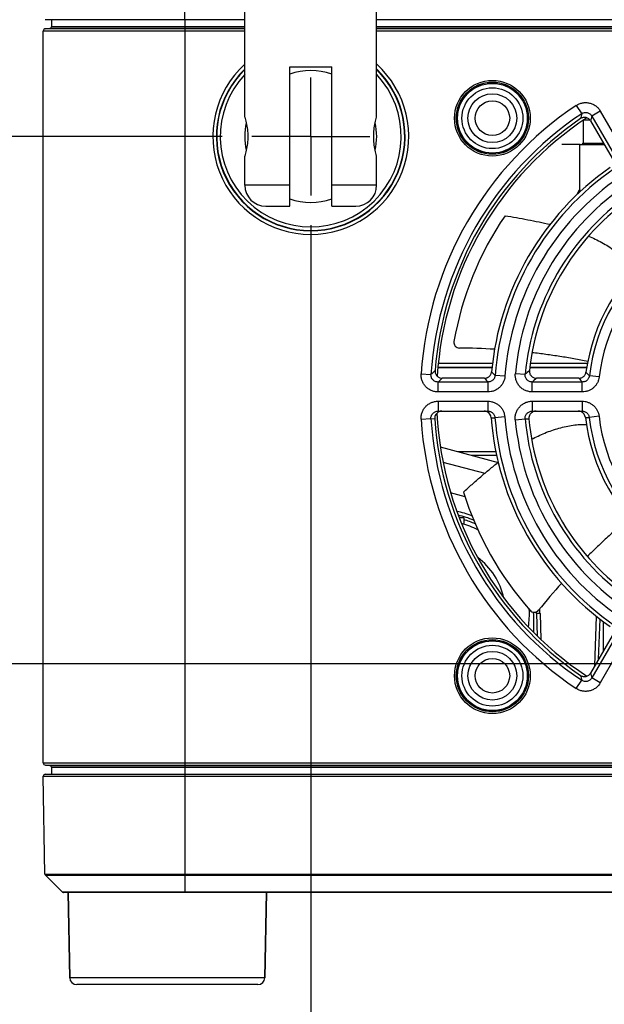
# Model space of a CAD drawing. Header units: inches. Extents: x 0 to 34, y 0 to 22.
# Tile 5 of 20: x 13.1 to 14.3, y 9.4 to 11.4. Entities that reach past the tile are written whole.
import ezdxf

# ---------------------------------------------------------------- set-up
doc = ezdxf.new("R2010")
doc.units = ezdxf.units.IN
doc.header["$LTSCALE"] = 1.87
doc.header["$MEASUREMENT"] = 0
doc.linetypes.add('CENTER', pattern=[0.6, 0.375, -0.075, 0.075, -0.075])
doc.layers.get('0').update_dxf_attribs({"linetype": 'CONTINUOUS'})
for name, color, linetype in [('02___PRT_ALL_AXES', 7, 'CONTINUOUS'), ('COSMETIC', 7, 'CONTINUOUS'), ('DATUMCURVES', 7, 'CONTINUOUS'), ('DIMENSIONS', 7, 'CONTINUOUS')]:
    doc.layers.add(name, color=color, linetype=linetype)
doc.styles.get("Standard").update_dxf_attribs({"font": 'txt', "width": 0.8})
doc.dimstyles.new('DIMSTYLE_1', dxfattribs={"dimtxt": 0.125, "dimasz": 0.18, "dimexe": 0.125, "dimexo": 0.0625, "dimgap": 0.09, "dimtad": 0, "dimtih": 1, "dimtoh": 1, "dimdec": 3, "dimlfac": 1.333333, "dimzin": 4, "dimdsep": 46, "dimtxsty": 'STANDARD', "dimblk": '_FILLED', "dimblk1": '_FILLED', "dimblk2": '_FILLED', "dimcen": 0.09, "dimadec": 0, "dimazin": 0, "dimtp": 0.001, "dimtm": 0.001, "dimtfac": 1, "dimtdec": 3, "dimtofl": 0, "dimtmove": 0, "dimatfit": 3, "dimldrblk": '_FILLED', "dimfxl": 1, "dimtolj": 1, "dimtzin": 4, "dimarcsym": 0})

# ---------------------------------------------------------------- blocks, each defined once
blk = doc.blocks.new('*D6')
at = {"layer": 'DIMENSIONS', "color": 2, "linetype": 'CONTINUOUS'}
blk.add_line((15.5199, 10.0785), (12.4691, 10.0785), dxfattribs=at)
at = {"layer": 'DIMENSIONS', "color": 2, "linetype": 'CONTINUOUS', "insert": (12.4066, 10.141), "char_height": 0.125, "width": 1.125, "attachment_point": 3, "line_spacing_factor": 0.9}
blk.add_mtext('.646{\\Ftxt.shx;\\W1.000000;\\H0.125000; }[16.4]', dxfattribs=at)
blk = doc.blocks.new('_FILLED')
at = {"color": 0, "linetype": 'BYBLOCK'}
blk.add_solid([(0, 0), (-1, 0.174), (-1, -0.174)], dxfattribs=at)
blk = doc.blocks.new('*D7')
at = {"layer": 'DIMENSIONS', "color": 2, "linetype": 'CONTINUOUS'}
blk.add_line((13.5354, 11.1959), (12.4691, 11.1959), dxfattribs=at)
at = {"layer": 'DIMENSIONS', "color": 2, "linetype": 'CONTINUOUS', "insert": (12.4066, 11.2584), "char_height": 0.125, "width": 1.325, "attachment_point": 3, "line_spacing_factor": 0.9}
blk.add_mtext('2.136{\\Ftxt.shx;\\W1.000000;\\H0.125000; }[54.25]', dxfattribs=at)
blk = doc.blocks.new('*D14')
at = {"layer": 'DIMENSIONS', "color": 2, "linetype": 'CONTINUOUS'}
blk.add_line((13.7229, 11.0084), (13.7229, 8.7679), dxfattribs=at)
at = {"layer": 'DIMENSIONS', "color": 2, "linetype": 'CONTINUOUS', "insert": (13.6604, 8.7054), "char_height": 0.125, "width": 1.425, "attachment_point": 3, "rotation": 90, "line_spacing_factor": 0.9}
blk.add_mtext('9.245{\\Ftxt.shx;\\W1.000000;\\H0.125000; }[234.82]', dxfattribs=at)

msp = doc.modelspace()

# ---------------------------------------------------------------- linework, layer by layer
at = {"color": 7, "linetype": 'CONTINUOUS'}
for p, q in [((13.45662, 11.44344), (13.45662, 11.69417)), ((13.58335, 11.44344), (13.16043, 11.44344)), ((13.17387, 11.44344), (13.17387, 11.42831)), ((13.45662, 11.44344), (13.45662, 9.86002)), ((20.6528, 11.44344), (13.86238, 11.44344)), ((13.15662, 9.86932), (13.15662, 11.41902)), ((13.58335, 11.41902), (13.15662, 11.41902)), ((13.16168, 11.42427), (13.17025, 11.42457)), ((13.58335, 11.42427), (13.16168, 11.42427)), ((13.58335, 11.42457), (13.17025, 11.42457)), ((13.58335, 11.42831), (13.17387, 11.42831)), ((20.63937, 11.42831), (13.86238, 11.42831)), ((20.64299, 11.42457), (13.86238, 11.42457)), ((20.65155, 11.42427), (13.86238, 11.42427)), ((20.65662, 11.41902), (13.86238, 11.41902)), ((13.67857, 11.04831), (13.67857, 11.34358)), ((13.67857, 11.34358), (13.76716, 11.34358)), ((13.76716, 11.04831), (13.76716, 11.34358)), ((14.28476, 11.26173), (14.29639, 11.24434)), ((14.33575, 11.24985), (14.31764, 11.23939)), ((14.33575, 11.24985), (14.38864, 11.15824)), ((14.29922, 11.22987), (14.29922, 11.1821)), ((14.31402, 11.23082), (14.30064, 11.23082)), ((14.31525, 11.229), (14.36074, 11.14997)), ((14.31764, 11.23939), (14.37053, 11.14778)), ((14.29922, 11.1821), (14.34225, 11.1821)), ((14.29213, 11.0782), (14.29213, 11.17914)), ((14.29213, 11.17914), (14.34395, 11.17914)), ((13.58335, 11.0926), (13.58335, 11.1546)), ((13.86238, 11.0926), (13.86238, 11.1546)), ((13.67857, 11.0926), (13.58335, 11.0926)), ((13.86238, 11.0926), (13.76716, 11.0926)), ((13.62764, 11.04831), (13.67857, 11.04831)), ((13.76716, 11.04831), (13.81809, 11.04831)), ((13.992, 10.70642), (14.10643, 10.70642)), ((13.99203, 10.70699), (14.10649, 10.70699)), ((13.99298, 10.71599), (14.10753, 10.71599)), ((14.18641, 10.70642), (14.30681, 10.70642)), ((14.18648, 10.70699), (14.30691, 10.70699)), ((14.18765, 10.71599), (14.30847, 10.71599)), ((13.95649, 10.69315), (13.97736, 10.69177)), ((14.09061, 10.68394), (14.00097, 10.68394)), ((14.13381, 10.68801), (14.11295, 10.68963)), ((14.15592, 10.69408), (14.17675, 10.69216)), ((14.29056, 10.68394), (14.20058, 10.68394)), ((14.33332, 10.68664), (14.31255, 10.68906)), ((13.99227, 10.65493), (13.99227, 10.67585)), ((14.09806, 10.67585), (13.99227, 10.67585)), ((14.09806, 10.65493), (14.09806, 10.67585)), ((14.19163, 10.65493), (14.19163, 10.67585)), ((14.2977, 10.67585), (14.19163, 10.67585)), ((14.2977, 10.65493), (14.2977, 10.67585)), ((14.09806, 10.65493), (13.99227, 10.65493)), ((14.2977, 10.65493), (14.19163, 10.65493)), ((13.99244, 10.63517), (13.99244, 10.61417)), ((13.99244, 10.63517), (14.09766, 10.63517)), ((14.09766, 10.63517), (14.09766, 10.61417)), ((14.19176, 10.63517), (14.19176, 10.61417)), ((14.19176, 10.63517), (14.29724, 10.63517)), ((14.29724, 10.63517), (14.29724, 10.61417)), ((13.95638, 10.59689), (13.97726, 10.59822)), ((13.97726, 10.59822), (13.98536, 10.59821)), ((13.99244, 10.61417), (14.09766, 10.61417)), ((14.10472, 10.60027), (14.11283, 10.60029)), ((14.13369, 10.60185), (14.11283, 10.60029)), ((14.15576, 10.59599), (14.1766, 10.59785)), ((14.1766, 10.59785), (14.18471, 10.59782)), ((14.19176, 10.61417), (14.29724, 10.61417)), ((14.30423, 10.6008), (14.31237, 10.60084)), ((14.33316, 10.60317), (14.31237, 10.60084)), ((13.99713, 10.53846), (14.11962, 10.50564)), ((14.03331, 10.52877), (14.11455, 10.52877)), ((14.06253, 10.52094), (14.11614, 10.52094)), ((14.00272, 10.5064), (14.09139, 10.48264)), ((14.04937, 10.43276), (14.01898, 10.4409)), ((14.20062, 10.18539), (14.20228, 10.13788)), ((14.20812, 10.18539), (14.20062, 10.18539)), ((14.20812, 10.18539), (14.21004, 10.13029)), ((14.32426, 10.07499), (14.3279, 10.17934)), ((14.33225, 10.08886), (14.3352, 10.1736)), ((14.36074, 10.13836), (14.31525, 10.05933)), ((14.37053, 10.14056), (14.31764, 10.04895)), ((14.38864, 10.13009), (14.33575, 10.03849)), ((14.28476, 10.02661), (14.29639, 10.044)), ((14.33575, 10.03849), (14.31764, 10.04895)), ((13.15662, 9.86932), (16.27465, 9.86932)), ((13.16168, 9.86407), (16.27252, 9.86407)), ((13.16168, 9.86407), (13.17025, 9.86377)), ((13.17025, 9.86377), (16.27242, 9.86377)), ((13.17387, 9.86002), (13.17387, 9.84489)), ((13.17387, 9.86002), (16.27126, 9.86002)), ((13.45662, 9.86002), (13.45662, 9.59503)), ((13.16032, 9.63289), (13.15668, 9.84108)), ((13.15668, 9.84108), (16.26542, 9.84108)), ((13.16043, 9.84489), (16.26542, 9.84489)), ((13.16032, 9.63289), (20.65292, 9.63289)), ((13.19762, 9.59503), (13.16121, 9.6308)), ((13.16121, 9.6308), (13.45662, 9.6308)), ((13.45662, 9.6308), (20.35662, 9.6308)), ((13.45662, 9.59503), (13.19762, 9.59503)), ((20.61351, 9.59417), (13.19972, 9.59417)), ((13.20912, 9.59417), (13.21258, 9.41388)), ((13.45662, 9.59417), (13.45662, 9.59503)), ((20.35662, 9.59503), (13.45662, 9.59503)), ((13.62912, 9.59417), (13.62565, 9.41388)), ((13.62565, 9.41388), (13.21258, 9.41388)), ((13.61065, 9.39917), (13.22758, 9.39917))]:
    msp.add_line(p, q, dxfattribs=at)
for centre, radius in [((14.10732, 11.23472), 0.08019), ((14.10732, 11.23472), 0.07644), ((14.10732, 11.23472), 0.07621), ((14.10732, 11.23472), 0.07396), ((14.10732, 11.23472), 0.07382), ((14.10732, 11.23472), 0.06444), ((14.10732, 11.23472), 0.05166), ((14.10732, 11.23472), 0.03661), ((14.10732, 10.05362), 0.08019), ((14.10732, 10.05362), 0.07644), ((14.10732, 10.05362), 0.07621), ((14.10732, 10.05362), 0.07396), ((14.10732, 10.05362), 0.07382), ((14.10732, 10.05362), 0.06444), ((14.10732, 10.05362), 0.05166), ((14.10732, 10.05362), 0.03661)]:
    msp.add_circle(centre, radius, dxfattribs=at)
for centre, radius, start, end in [((13.16187, 11.41902), 0.00525, 92, 180), ((13.17012, 11.42831), 0.00375, 272, 360), ((13.72287, 11.19594), 0.2073, 132.30045, 47.69956), ((13.72287, 11.19594), 0.19981, 134.29199, 45.70801), ((13.72287, 11.19594), 0.199, 134.51743, 45.48257), ((13.72287, 11.19594), 0.19151, 136.76857, 43.23143), ((13.72287, 11.19594), 0.13952, 71.4906, 108.5094), ((14.69787, 10.64417), 0.74299, 123.78017, 176.21983), ((14.69787, 10.64417), 0.72207, 123.78017, 176.21983), ((16.22556, 10.77381), 1.98572, 166.29301, 166.60367), ((13.72287, 11.19594), 0.13952, 167.94787, 192.05245), ((13.72287, 11.19594), 0.13952, 347.94776, 12.0524), ((14.69787, 10.64417), 0.70866, 123.42173, 176.45429), ((16.19405, 10.80239), 1.92663, 166.89009, 167.20698), ((14.29627, 11.1821), 0.00295, 270, 360), ((14.69787, 10.64417), 0.58668, 124.44436, 175.55564), ((14.69787, 10.64417), 0.56576, 124.44435, 175.55565), ((13.62764, 11.0926), 0.04429, 180, 270), ((13.81809, 11.0926), 0.04429, 270, 360), ((14.69787, 10.64417), 0.54424, 125.2616, 174.7384), ((14.43409, 11.00714), 0.16171, 151.41895, 156.0417), ((13.72287, 11.19594), 0.13952, 251.4906, 288.5094), ((14.69787, 10.64417), 0.52332, 125.2616, 174.7384), ((14.69787, 10.64417), 0.68209, 145.74237, 170.07537), ((14.69787, 10.64417), 0.38793, 126.64515, 173.35485), ((14.69787, 10.64417), 0.36701, 126.64515, 173.35485), ((14.03762, 10.75969), 0.01181, 170.07537, 269.3662), ((14.02169, 9.29092), 1.45705, 86.45228, 89.38041), ((15.34261, 9.26351), 1.97581, 133.36033, 133.70776), ((15.30337, 9.2753), 1.91847, 132.75572, 133.11057), ((15.40629, 11.88636), 1.78236, 222.42465, 222.77809), ((15.35362, 11.86681), 1.71026, 223.13258, 223.49585), ((15.14294, 9.66311), 1.41155, 132.69941, 133.19573), ((15.10651, 9.67289), 1.35755, 131.86122, 132.37055), ((15.21318, 11.49085), 1.22569, 221.1726, 221.67714), ((15.15664, 11.46935), 1.1495, 222.22234, 222.75048), ((14.69787, 10.64417), 0.74299, 183.64863, 236.21983), ((14.69787, 10.64417), 0.72207, 183.64863, 236.21983), ((14.69787, 10.64417), 0.70866, 182.75819, 236.57814), ((14.00041, 10.59905), 0.01512, 90.00053, 115.41944), ((14.08969, 10.59905), 0.01512, 64.39491, 89.99947), ((14.08974, 10.59912), 0.01503, 4.38393, 64.45592), ((14.69787, 10.64417), 0.58668, 184.28962, 235.55564), ((14.69787, 10.64417), 0.56576, 184.28962, 235.55565), ((14.69787, 10.64417), 0.52332, 185.07827, 234.7384), ((14.19974, 10.59905), 0.01512, 90.00048, 115.81596), ((14.28924, 10.59905), 0.01512, 65.00619, 89.99942), ((14.28929, 10.59912), 0.01503, 6.43572, 65.06433), ((14.69787, 10.64417), 0.38793, 186.41325, 233.35485), ((14.69787, 10.64417), 0.36701, 186.41324, 233.35485), ((14.69787, 10.64417), 0.54424, 185.07827, 234.7384), ((14.69787, 10.64417), 0.68209, 197.17094, 221.50394), ((13.98687, 10.18526), 0.22125, 69.64021, 78.19864), ((13.98687, 10.18539), 0.21375, 67.79038, 76.97914), ((13.98687, 10.18539), 0.19875, 63.15604, 73.89385), ((13.98687, 10.18539), 0.1485, 12.77822, 52.99473), ((15.33412, 9.27192), 1.45683, 137.86322, 140.80918), ((13.98687, 10.18539), 0.19875, 351.76532, 2.5048), ((14.19589, 10.2), 0.01181, 221.50394, 320.79477), ((13.98687, 10.18539), 0.21375, 0.00001, 1.01042), ((13.98675, 10.18526), 0.22136, 1.90399, 2.75484), ((13.98677, 10.18526), 0.22135, 1.4556, 1.90399), ((13.98688, 10.18526), 0.22123, 0.03456, 1.4557), ((16.2183, 10.51278), 1.97826, 193.39575, 193.70758), ((16.18818, 10.48459), 1.9206, 192.79252, 193.11041), ((13.16187, 9.86932), 0.00525, 180, 268), ((13.17012, 9.86002), 0.00375, 359.99998, 88.00031), ((13.16043, 9.84114), 0.00375, 89.99993, 181), ((13.16332, 9.63294), 0.003, 181.00007, 225.50015), ((13.19972, 9.59717), 0.003, 225.49974, 269.9996), ((13.22758, 9.41417), 0.015, 181.10171, 270), ((13.61065, 9.41417), 0.015, 270, 358.89829)]:
    msp.add_arc(centre, radius, start, end, dxfattribs=at)
for centre, major_axis, start_param, end_param in [((14.69787, 10.64526), (0, 0.71392), 0.601514, 1.4940075), ((14.69787, 10.64326), (0, 0.59483), 0.6115553, 1.4794499), ((14.69787, 10.64495), (0, 0.51517), 0.6328031, 1.4627882), ((14.69787, 10.64356), (0, 0.39608), 0.6553076, 1.4357947), ((14.69787, 10.64308), (0, 0.71392), -4.6494951, -3.7431067), ((14.69787, 10.64508), (0, 0.59483), -4.636993, -3.7531479), ((14.69787, 10.64338), (0, 0.51517), -4.6238417, -3.7743958), ((14.69787, 10.64477), (0, 0.39608), -4.6011508, -3.7969002)]:
    msp.add_ellipse(centre, major_axis=major_axis, ratio=0.9999988, start_param=start_param, end_param=end_param, dxfattribs=at)
for points, knots in [([(14.28476, 11.26173), (14.28679, 11.26308), (14.29114, 11.26539), (14.29822, 11.26746), (14.30557, 11.26805), (14.31289, 11.26712), (14.31987, 11.26472), (14.32621, 11.26094), (14.33165, 11.25596), (14.33453, 11.25197), (14.33575, 11.24985)], [0, 0, 0, 0, 0.125003, 0.2500032, 0.3750018, 0.4999998, 0.624998, 0.7499965, 0.8749966, 1, 1, 1, 1]), ([(14.29639, 11.24434), (14.29723, 11.24491), (14.29903, 11.2459), (14.30198, 11.2468), (14.30506, 11.24707), (14.30814, 11.24669), (14.31106, 11.24568), (14.31371, 11.24407), (14.31596, 11.24196), (14.31714, 11.24028), (14.31764, 11.23939)], [0, 0, 0, 0, 0.1245656, 0.2494743, 0.3746597, 0.5000002, 0.6253409, 0.7505263, 0.8754348, 1, 1, 1, 1]), ([(14.31525, 11.229), (14.31474, 11.22989), (14.31353, 11.23157), (14.31125, 11.23366), (14.30858, 11.23524), (14.30565, 11.23624), (14.30257, 11.23661), (14.29949, 11.23634), (14.29652, 11.23544), (14.29471, 11.23445), (14.29387, 11.23387)], [0, 0, 0, 0, 0.1249985, 0.2499899, 0.3749882, 0.4999885, 0.624991, 0.7499957, 0.8749942, 1, 1, 1, 1]), ([(14.13411, 11.02812), (14.14214, 11.02687), (14.15824, 11.02424), (14.18228, 11.01988), (14.20607, 11.01513), (14.22177, 11.0117), (14.22951, 11.00992)], [0, 0, 0, 0, 0.2509146, 0.5037578, 0.7546744, 1, 1, 1, 1]), ([(14.31105, 10.98517), (14.31578, 10.98316), (14.32523, 10.97885), (14.33915, 10.97159), (14.35278, 10.96352), (14.36587, 10.9547), (14.37818, 10.94522), (14.38949, 10.93521), (14.3996, 10.92482), (14.40558, 10.9175), (14.4083, 10.9138)], [0, 0, 0, 0, 0.1263437, 0.2554613, 0.3859073, 0.5158626, 0.6436702, 0.7678466, 0.8870204, 1, 1, 1, 1]), ([(14.30917, 10.71956), (14.29941, 10.72157), (14.27983, 10.72528), (14.25525, 10.72929), (14.23556, 10.73223), (14.21587, 10.73499), (14.20107, 10.73687), (14.1912, 10.73803)], [0, 0, 0, 0, 0.250323, 0.5004882, 0.6254785, 0.7503872, 1, 1, 1, 1]), ([(13.99227, 10.65493), (13.98983, 10.65493), (13.98493, 10.65542), (13.9779, 10.65764), (13.97146, 10.66125), (13.96589, 10.66609), (13.96142, 10.67196), (13.95825, 10.67863), (13.9565, 10.68579), (13.95633, 10.69072), (13.95649, 10.69315)], [0, 0, 0, 0, 0.1250034, 0.2500035, 0.375002, 0.5000002, 0.6249982, 0.7499968, 0.874997, 1, 1, 1, 1]), ([(13.99227, 10.67585), (13.99126, 10.67583), (13.98921, 10.67602), (13.98625, 10.67691), (13.98354, 10.6784), (13.9812, 10.68042), (13.97933, 10.68289), (13.97803, 10.6857), (13.97733, 10.6887), (13.97729, 10.69076), (13.97736, 10.69177)], [0, 0, 0, 0, 0.1245652, 0.2494737, 0.3746591, 0.4999998, 0.6253403, 0.7505257, 0.8754344, 1, 1, 1, 1]), ([(13.98605, 10.70003), (13.98597, 10.699), (13.98602, 10.69694), (13.98674, 10.69392), (13.98805, 10.69112), (13.98991, 10.68864), (13.99224, 10.6866), (13.99494, 10.68508), (13.99789, 10.68415), (13.99995, 10.68394), (14.00097, 10.68394)], [0, 0, 0, 0, 0.1249948, 0.2499815, 0.3749762, 0.4999727, 0.6249736, 0.7499801, 0.8749845, 1, 1, 1, 1]), ([(14.09061, 10.68394), (14.09153, 10.68394), (14.09338, 10.68411), (14.09605, 10.68487), (14.09854, 10.6861), (14.10076, 10.68777), (14.10263, 10.68983), (14.10409, 10.69219), (14.10509, 10.69478), (14.10543, 10.6966), (14.10551, 10.69752)], [0, 0, 0, 0, 0.1250129, 0.2500162, 0.3750214, 0.5000247, 0.6250244, 0.750019, 0.8750063, 1, 1, 1, 1]), ([(14.11295, 10.68963), (14.11289, 10.6887), (14.11259, 10.68685), (14.11164, 10.68421), (14.1102, 10.68179), (14.10832, 10.67969), (14.10608, 10.67799), (14.10356, 10.67674), (14.10085, 10.67599), (14.09898, 10.67584), (14.09806, 10.67585)], [0, 0, 0, 0, 0.1246686, 0.2496019, 0.3747445, 0.4999995, 0.6252544, 0.7503966, 0.87533, 1, 1, 1, 1]), ([(14.13381, 10.68801), (14.13364, 10.68579), (14.13288, 10.68136), (14.13053, 10.67506), (14.12705, 10.66931), (14.12257, 10.6643), (14.11722, 10.66021), (14.11122, 10.65719), (14.10475, 10.65534), (14.10028, 10.65493), (14.09806, 10.65493)], [0, 0, 0, 0, 0.1250023, 0.2500012, 0.375001, 0.4999996, 0.6249981, 0.7499975, 0.8749964, 1, 1, 1, 1]), ([(14.19163, 10.65493), (14.18915, 10.65493), (14.18417, 10.65544), (14.17703, 10.65773), (14.17052, 10.66144), (14.16492, 10.66642), (14.16047, 10.67246), (14.15737, 10.67929), (14.15574, 10.6866), (14.15569, 10.69161), (14.15592, 10.69408)], [0, 0, 0, 0, 0.1250037, 0.2500037, 0.3750022, 0.5000001, 0.624998, 0.7499966, 0.8749968, 1, 1, 1, 1]), ([(14.19163, 10.67585), (14.19059, 10.67583), (14.18851, 10.67602), (14.18552, 10.67694), (14.18277, 10.67847), (14.18041, 10.68056), (14.17855, 10.6831), (14.17728, 10.68597), (14.17664, 10.68904), (14.17664, 10.69113), (14.17675, 10.69216)], [0, 0, 0, 0, 0.1245434, 0.2494462, 0.3746408, 0.4999997, 0.6253584, 0.7505529, 0.875456, 1, 1, 1, 1]), ([(14.1857, 10.70049), (14.18559, 10.69945), (14.18558, 10.69734), (14.18622, 10.69426), (14.1875, 10.69137), (14.18935, 10.68881), (14.1917, 10.6867), (14.19444, 10.68513), (14.19744, 10.68416), (14.19954, 10.68394), (14.20058, 10.68394)], [0, 0, 0, 0, 0.1249952, 0.2499817, 0.3749761, 0.4999723, 0.624973, 0.7499796, 0.874984, 1, 1, 1, 1]), ([(14.29056, 10.68394), (14.29146, 10.68394), (14.29325, 10.6841), (14.29585, 10.68481), (14.29828, 10.68598), (14.30046, 10.68756), (14.30232, 10.68951), (14.30381, 10.69176), (14.30487, 10.69423), (14.30527, 10.69599), (14.30539, 10.69687)], [0, 0, 0, 0, 0.1250123, 0.2500155, 0.3750207, 0.500024, 0.6250238, 0.7500187, 0.8750065, 1, 1, 1, 1]), ([(14.31255, 10.68906), (14.31245, 10.68816), (14.31209, 10.68637), (14.31108, 10.68383), (14.30962, 10.68151), (14.30775, 10.67951), (14.30554, 10.67788), (14.30307, 10.67669), (14.30043, 10.67598), (14.29861, 10.67584), (14.2977, 10.67585)], [0, 0, 0, 0, 0.1246926, 0.2496314, 0.3747638, 0.4999997, 0.6252354, 0.7503674, 0.8753064, 1, 1, 1, 1]), ([(14.33332, 10.68664), (14.33307, 10.68448), (14.33218, 10.6802), (14.3297, 10.67414), (14.32617, 10.66862), (14.32169, 10.66384), (14.31642, 10.65995), (14.31054, 10.65708), (14.30423, 10.65532), (14.29987, 10.65493), (14.2977, 10.65493)], [0, 0, 0, 0, 0.1250025, 0.2500013, 0.3750011, 0.4999998, 0.6249984, 0.7499979, 0.8749967, 1, 1, 1, 1]), ([(13.95638, 10.59689), (13.95622, 10.59933), (13.95642, 10.60427), (13.95821, 10.61146), (13.96143, 10.61813), (13.96594, 10.624), (13.97154, 10.62884), (13.97801, 10.63245), (13.98508, 10.63467), (13.98999, 10.63517), (13.99244, 10.63517)], [0, 0, 0, 0, 0.1249991, 0.2499963, 0.3749946, 0.4999939, 0.6249942, 0.749995, 0.8749958, 1, 1, 1, 1]), ([(14.09766, 10.63517), (14.0999, 10.63517), (14.1044, 10.63475), (14.11092, 10.63288), (14.11697, 10.62984), (14.12236, 10.62573), (14.12689, 10.62069), (14.1304, 10.6149), (14.13277, 10.60855), (14.13353, 10.60409), (14.13369, 10.60185)], [0, 0, 0, 0, 0.125004, 0.2500039, 0.375005, 0.500005, 0.6250044, 0.7500038, 0.8750009, 1, 1, 1, 1]), ([(14.15576, 10.59599), (14.15554, 10.59847), (14.15562, 10.60349), (14.15729, 10.61082), (14.16044, 10.61765), (14.16494, 10.62368), (14.17057, 10.62865), (14.17712, 10.63236), (14.18428, 10.63465), (14.18927, 10.63517), (14.19176, 10.63517)], [0, 0, 0, 0, 0.1249983, 0.249996, 0.3749943, 0.4999935, 0.6249939, 0.7499948, 0.8749964, 1, 1, 1, 1]), ([(14.29724, 10.63517), (14.29943, 10.63517), (14.30382, 10.63477), (14.31019, 10.63299), (14.31613, 10.6301), (14.32144, 10.62617), (14.32596, 10.62135), (14.32953, 10.61579), (14.33202, 10.60967), (14.33291, 10.60535), (14.33316, 10.60317)], [0, 0, 0, 0, 0.1250037, 0.2500036, 0.3750046, 0.5000045, 0.6250039, 0.7500033, 0.8750005, 1, 1, 1, 1]), ([(13.97726, 10.59822), (13.97719, 10.59925), (13.97727, 10.60132), (13.97804, 10.60434), (13.97942, 10.60712), (13.98133, 10.60957), (13.9837, 10.61157), (13.98641, 10.61305), (13.98937, 10.61396), (13.99142, 10.61417), (13.99244, 10.61417)], [0, 0, 0, 0, 0.1254287, 0.2508027, 0.3760584, 0.5011511, 0.6260657, 0.7508156, 0.8754399, 1, 1, 1, 1]), ([(13.99392, 10.6127), (13.99258, 10.61207), (13.99007, 10.61038), (13.98722, 10.60688), (13.98552, 10.6027), (13.98526, 10.59969), (13.98536, 10.59821)], [0, 0, 0, 0, 0.2500244, 0.5000302, 0.7500212, 1, 1, 1, 1]), ([(14.09766, 10.61417), (14.09859, 10.61417), (14.10047, 10.614), (14.1032, 10.61323), (14.10574, 10.61198), (14.10801, 10.61028), (14.10993, 10.60818), (14.11143, 10.60576), (14.11244, 10.6031), (14.11276, 10.60123), (14.11283, 10.60029)], [0, 0, 0, 0, 0.1245955, 0.2492445, 0.3740026, 0.4989045, 0.62397, 0.7491959, 0.8745537, 1, 1, 1, 1]), ([(14.1766, 10.59785), (14.1765, 10.59889), (14.17654, 10.601), (14.17726, 10.60407), (14.1786, 10.60693), (14.18051, 10.60943), (14.18289, 10.61149), (14.18564, 10.61302), (14.18864, 10.61396), (14.19072, 10.61417), (14.19176, 10.61417)], [0, 0, 0, 0, 0.1254236, 0.250801, 0.3760627, 0.5011613, 0.6260786, 0.7508273, 0.8754475, 1, 1, 1, 1]), ([(14.19315, 10.61266), (14.19247, 10.61233), (14.19116, 10.61157), (14.18938, 10.61014), (14.18784, 10.60847), (14.18657, 10.60658), (14.1856, 10.60453), (14.18494, 10.60235), (14.18463, 10.60009), (14.18465, 10.59858), (14.18471, 10.59782)], [0, 0, 0, 0, 0.1250105, 0.2500179, 0.3750202, 0.5000213, 0.6250201, 0.7500147, 0.8750075, 1, 1, 1, 1]), ([(14.29724, 10.61417), (14.29816, 10.61417), (14.29999, 10.614), (14.30265, 10.61328), (14.30515, 10.61208), (14.30739, 10.61046), (14.3093, 10.60846), (14.31082, 10.60613), (14.31188, 10.60357), (14.31226, 10.60175), (14.31237, 10.60084)], [0, 0, 0, 0, 0.1246037, 0.2492587, 0.3740187, 0.4989181, 0.6239774, 0.7491962, 0.8745498, 1, 1, 1, 1]), ([(14.19042, 10.55454), (14.19492, 10.55696), (14.20413, 10.56163), (14.21841, 10.56794), (14.23313, 10.57352), (14.24811, 10.57822), (14.26311, 10.58191), (14.27789, 10.58451), (14.29224, 10.58594), (14.30165, 10.58608), (14.30622, 10.5859)], [0, 0, 0, 0, 0.1263599, 0.2554696, 0.3858751, 0.5157805, 0.6435497, 0.7677172, 0.8869275, 1, 1, 1, 1]), ([(14.04618, 10.4428), (14.05214, 10.44827), (14.06418, 10.45917), (14.08251, 10.47519), (14.10097, 10.49076), (14.11339, 10.50086), (14.11959, 10.50579)], [0, 0, 0, 0, 0.2508732, 0.5036813, 0.7546066, 1, 1, 1, 1]), ([(14.39678, 10.38746), (14.38909, 10.38105), (14.3739, 10.36798), (14.35533, 10.35118), (14.34068, 10.33754), (14.32617, 10.32379), (14.31542, 10.31334), (14.30832, 10.30631)], [0, 0, 0, 0, 0.2503244, 0.5004904, 0.6254806, 0.7503887, 1, 1, 1, 1]), ([(14.29387, 10.05446), (14.29471, 10.05388), (14.29652, 10.05289), (14.29949, 10.052), (14.30257, 10.05173), (14.30565, 10.0521), (14.30858, 10.0531), (14.31125, 10.05468), (14.31353, 10.05677), (14.31474, 10.05844), (14.31525, 10.05933)], [0, 0, 0, 0, 0.1250054, 0.2500035, 0.3750078, 0.50001, 0.6250106, 0.7500104, 0.875002, 1, 1, 1, 1]), ([(14.33575, 10.03849), (14.33453, 10.03637), (14.33165, 10.03238), (14.32621, 10.02739), (14.31987, 10.02362), (14.31289, 10.02122), (14.30557, 10.02029), (14.29822, 10.02087), (14.29114, 10.02294), (14.28679, 10.02525), (14.28476, 10.02661)], [0, 0, 0, 0, 0.1250034, 0.2500035, 0.375002, 0.5000002, 0.6249982, 0.7499968, 0.874997, 1, 1, 1, 1]), ([(14.31764, 10.04895), (14.31714, 10.04806), (14.31596, 10.04638), (14.31371, 10.04426), (14.31106, 10.04266), (14.30814, 10.04164), (14.30506, 10.04126), (14.30198, 10.04153), (14.29903, 10.04243), (14.29723, 10.04342), (14.29639, 10.044)], [0, 0, 0, 0, 0.1245652, 0.2494737, 0.3746591, 0.4999998, 0.6253403, 0.7505257, 0.8754344, 1, 1, 1, 1])]:
    msp.add_open_spline(points, degree=3, knots=knots, dxfattribs=at)
at = {"layer": '02___PRT_ALL_AXES', "color": 7, "linetype": 'CONTINUOUS'}
for p, q in [((13.58335, 11.23728), (13.58335, 11.87508)), ((13.86238, 11.23728), (13.86238, 11.87508)), ((13.58335, 11.0926), (13.58335, 11.1546)), ((13.86238, 11.0926), (13.86238, 11.1546)), ((14.04687, 10.38789), (14.03726, 10.38789)), ((14.04687, 10.38789), (14.04687, 10.37487)), ((13.21258, 9.41388), (13.20912, 9.59417)), ((13.62565, 9.41388), (13.62912, 9.59417))]:
    msp.add_line(p, q, dxfattribs=at)
at = {"layer": '02___PRT_ALL_AXES', "color": 7, "linetype": 'CENTER'}
for q in [(13.72287, 11.32095), (13.59786, 11.19594), (13.72287, 11.07094), (13.84787, 11.19594)]:
    msp.add_line((13.72287, 11.19594), q, dxfattribs=at)
at = {"layer": '02___PRT_ALL_AXES', "color": 7, "linetype": 'CONTINUOUS'}
for points, knots in [([(13.58335, 11.23728), (13.58454, 11.23329), (13.58802, 11.21975), (13.59073, 11.19594), (13.58802, 11.17214), (13.58454, 11.15859), (13.58335, 11.1546)], [0, 0, 0, 0, 0.1491683, 0.5000025, 0.850834, 1, 1, 1, 1]), ([(13.86238, 11.1546), (13.86119, 11.15859), (13.85772, 11.17214), (13.855, 11.19594), (13.85772, 11.21975), (13.86119, 11.23329), (13.86238, 11.23728)], [0, 0, 0, 0, 0.1491665, 0.499998, 0.8508319, 1, 1, 1, 1])]:
    msp.add_open_spline(points, degree=3, knots=knots, dxfattribs=at)
at = {"layer": 'COSMETIC', "color": 7, "linetype": 'CONTINUOUS'}
for p, q in [((14.19462, 10.18539), (14.19462, 10.14537)), ((14.34162, 10.16877), (14.34162, 10.10514))]:
    msp.add_line(p, q, dxfattribs=at)
for start, end in [(66.09948, 73.20956), (0, 0.79294)]:
    msp.add_arc((13.98687, 10.18539), 0.20775, start, end, dxfattribs=at)
at = {"layer": 'DATUMCURVES', "color": 4, "linetype": 'CONTINUOUS'}
msp.add_line((14.29289, 11.17914), (14.25449, 11.17914), dxfattribs=at)

# ---------------------------------------------------------------- dimensions: what is measured, and where the dimension line sits
at = {"layer": 'DIMENSIONS', "color": 2, "linetype": 'CONTINUOUS'}
for feature_location, offset, dtype, origin, picture, middle in [((13.53536, 11.19594), (-1.06625, 0), 0, (13.59786, 9.59417), '*D7', (11.74412, 11.19594)), ((13.72287, 11.00844), (0, -2.24052), 1, (20.65662, 11.07094), '*D14', (13.72287, 7.99292)), ((15.51994, 10.0785), (-3.05083, 0), 0, (15.58244, 9.59417), '*D6', (11.84412, 10.0785))]:
    dim = msp.add_ordinate_dim(feature_location=feature_location, offset=offset, dtype=dtype, origin=origin, dimstyle='DIMSTYLE_1', override={"dimtad": 1, "dimtih": 0, "dimtoh": 0}, dxfattribs=at)
    dim.commit()
    dim.dimension.update_dxf_attribs({"geometry": picture, "text_midpoint": middle})

doc.saveas('drawing.dxf')
